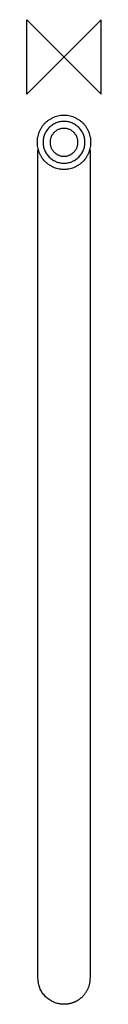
# Model space of a CAD drawing. Header units: millimetres. Extents: x -20 to 20, y -510 to 20.
import ezdxf

# ---------------------------------------------------------------- set-up
doc = ezdxf.new("R2010")
doc.units = ezdxf.units.MM
doc.header["$MEASUREMENT"] = 0
doc.layers.add('ORIGIN', color=6, linetype='Continuous')
doc.layers.add('PLANNING', color=1, linetype='Continuous')

# ---------------------------------------------------------------- blocks, each defined once
blk = doc.blocks.new('35860450_T')
at = {"layer": 'ORIGIN'}
for p, q in [((-20, -20), (-20, 20)), ((-20, 20), (20, -20)), ((20, 20), (-20, -20)), ((20, -20), (20, 20))]:
    blk.add_line(p, q, dxfattribs=at)
at = {"layer": 'PLANNING'}
for points, knots in [([(14.5, -46), (14.5, -60.5), (0, -60.5), (-14.5, -60.5), (-14.5, -46), (-14.5, -31.5), (0, -31.5), (14.5, -31.5), (14.5, -46)], [45.553093, 45.553093, 45.553093, 68.32964, 68.32964, 91.106187, 91.106187, 113.882734, 113.882734, 136.65928, 136.65928, 136.65928]), ([(-11.25, -46), (-11.25, -34.75), (0, -34.75), (11.25, -34.75), (11.25, -46), (11.25, -57.25), (0, -57.25), (-11.25, -57.25), (-11.25, -46)], [35.342917, 35.342917, 35.342917, 53.014376, 53.014376, 70.685835, 70.685835, 88.357293, 88.357293, 106.028752, 106.028752, 106.028752]), ([(-7.5, -46), (-7.5, -38.5), (0, -38.5), (7.5, -38.5), (7.5, -46), (7.5, -53.5), (0, -53.5), (-7.5, -53.5), (-7.5, -46)], [23.561945, 23.561945, 23.561945, 35.342917, 35.342917, 47.12389, 47.12389, 58.904862, 58.904862, 70.685835, 70.685835, 70.685835])]:
    blk.add_rational_spline(points, [1, 0.707106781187, 1, 0.707106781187, 1, 0.707106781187, 1, 0.707106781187, 1], degree=2, knots=knots, dxfattribs=at)
for points in [[(-14, -496), (-14, -272.99), (-14, -49.99)], [(14, -49.99), (14, -272.99), (14, -496)]]:
    blk.add_open_spline(points, degree=2, dxfattribs=at)
for points, weights in [([(-2.55, -509.77), (-14, -507.65), (-14, -496)], [1, 0.768820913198, 1]), ([(14, -496), (13.99, -501.79), (9.9, -505.9)], [1, 0.924843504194, 1]), ([(9.9, -505.9), (6.9, -508.93), (2.71, -509.74)], [1, 0.955367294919, 1]), ([(0, -510), (-1.28, -510), (-2.55, -509.77)], [1, 0.995676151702, 1]), ([(2.71, -509.74), (1.36, -509.99), (0, -510)], [1, 0.995772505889, 1])]:
    blk.add_rational_spline(points, weights, degree=2, dxfattribs=at)

msp = doc.modelspace()

# ---------------------------------------------------------------- block references
msp.add_blockref('35860450_T', (0, 0))

doc.saveas('drawing.dxf')
